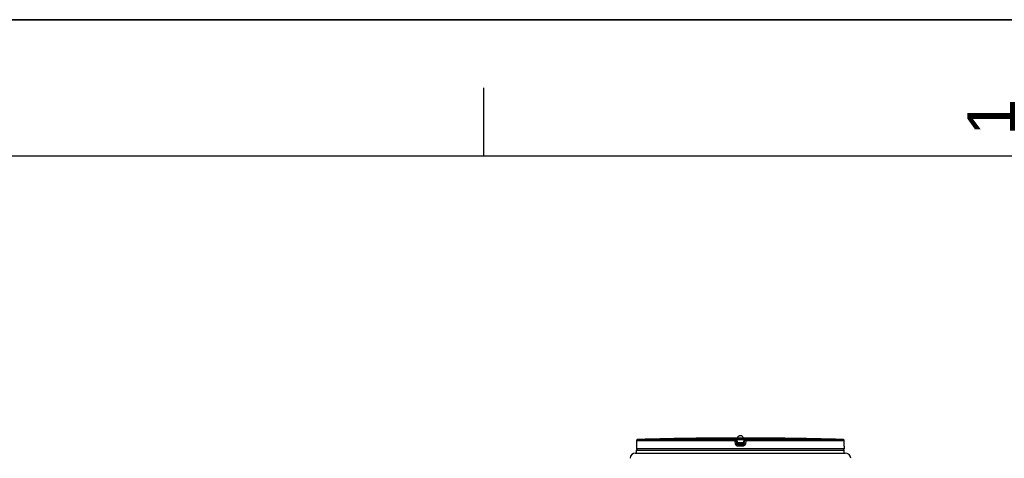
# Model space of a CAD drawing. Header units: millimetres. Extents: x 0 to 297, y 0 to 210.
# Tile 16 of 17: x 189 to 261, y 178 to 210. Entities that reach past the tile are written whole.
import ezdxf

# ---------------------------------------------------------------- set-up
doc = ezdxf.new("R2010")
doc.units = ezdxf.units.MM
doc.header["$LTSCALE"] = 16.335
doc.layers.get('0').update_dxf_attribs({"linetype": 'CONTINUOUS'})
doc.layers.add('AXES_REF', color=7, linetype='CONTINUOUS')
doc.styles.add('TEXTSTYLE_2', font='arial.ttf')

# ---------------------------------------------------------------- blocks, each defined once
blk = doc.blocks.new('MARGEA4_BL0', base_point=(148.514, 105.014))
at = {"color": 7, "linetype": 'Continuous'}
for p, q in [((297.014, 210.014), (0.014, 210.014)), ((222.764, 205.014), (222.764, 200.014)), ((287.014, 200.014), (10.014, 200.014))]:
    blk.add_line(p, q, dxfattribs=at)
at = {"color": 5, "linetype": 'Continuous', "style": 'TEXTSTYLE_2', "oblique": 0.00002}
blk.add_text('1', height=3.5, rotation=90, dxfattribs=at).set_placement((261.639, 201.514))

msp = doc.modelspace()

# ---------------------------------------------------------------- linework, layer by layer
at = {"color": 7, "linetype": 'Continuous'}
for p, q in [((0, 210), (297, 210)), ((238.359, 179.367), (238.307, 179.367)), ((238.443, 179.368), (238.359, 179.367)), ((238.443, 179.368), (238.359, 179.367)), ((238.447, 179.368), (238.442, 179.368)), ((238.447, 179.369), (238.445, 179.368)), ((238.448, 179.369), (238.447, 179.369)), ((238.448, 179.369), (238.447, 179.369)), ((244.656, 179.369), (244.657, 179.369)), ((244.66, 179.368), (244.656, 179.369)), ((244.656, 179.369), (244.656, 179.369)), ((244.661, 179.368), (244.657, 179.368)), ((244.752, 179.367), (244.661, 179.368)), ((244.791, 179.367), (244.752, 179.367)), ((244.796, 179.367), (244.791, 179.367)), ((233.952, 178.788), (233.952, 178.585)), ((233.956, 178.81), (233.955, 178.805)), ((233.957, 178.82), (233.956, 178.817)), ((233.956, 178.817), (233.956, 178.81)), ((233.958, 178.839), (233.957, 178.831)), ((233.957, 178.831), (233.957, 178.825)), ((233.957, 178.825), (233.957, 178.82)), ((233.959, 178.872), (233.958, 178.86)), ((233.958, 178.86), (233.958, 178.849)), ((233.958, 178.849), (233.958, 178.839)), ((233.96, 178.901), (233.959, 178.886)), ((233.959, 178.886), (233.959, 178.872)), ((233.961, 178.964), (233.96, 178.949)), ((233.96, 178.931), (233.96, 178.917)), ((233.96, 178.917), (233.96, 178.901)), ((233.962, 179.189), (233.961, 178.964)), ((241.29, 179.062), (241.263, 179.279)), ((241.29, 179.062), (241.291, 179.055)), ((241.29, 179.062), (241.291, 179.055)), ((241.841, 179.279), (241.813, 179.055)), ((241.813, 179.055), (241.814, 179.062)), ((249.143, 178.958), (249.142, 179.189)), ((249.143, 178.944), (249.143, 178.958)), ((249.144, 178.927), (249.143, 178.944)), ((249.144, 178.911), (249.144, 178.927)), ((249.144, 178.896), (249.144, 178.911)), ((249.145, 178.883), (249.144, 178.896)), ((249.145, 178.87), (249.145, 178.883)), ((249.145, 178.856), (249.145, 178.87)), ((249.146, 178.836), (249.146, 178.845)), ((249.147, 178.83), (249.146, 178.836)), ((249.147, 178.817), (249.147, 178.83)), ((249.148, 178.811), (249.148, 178.813)), ((249.148, 178.809), (249.148, 178.811)), ((249.148, 178.807), (249.148, 178.809)), ((249.148, 178.806), (249.148, 178.807)), ((249.148, 178.805), (249.148, 178.806)), ((249.148, 178.806), (249.148, 178.806)), ((249.148, 178.805), (249.148, 178.805)), ((249.148, 178.805), (249.148, 178.805)), ((249.148, 178.805), (249.148, 178.805)), ((249.152, 178.788), (249.152, 178.585)), ((233.884, 178.285), (249.22, 178.285))]:
    msp.add_line(p, q, dxfattribs=at)
at = {"color": 9, "linetype": 'Continuous'}
for p, q in [((238.448, 179.369), (238.448, 179.369)), ((241.164, 179.288), (241.164, 179.367)), ((241.305, 179.369), (241.305, 179.267)), ((241.799, 179.369), (241.799, 179.267)), ((241.94, 179.367), (241.94, 179.288)), ((244.656, 179.369), (244.656, 179.369)), ((233.954, 178.788), (233.952, 178.788)), ((233.962, 179.188), (233.961, 178.964)), ((233.961, 178.964), (233.961, 178.963)), ((233.961, 178.964), (233.961, 178.963)), ((233.961, 178.964), (233.961, 178.963)), ((233.962, 179.189), (233.962, 179.188)), ((241.158, 179.188), (233.962, 179.188)), ((241.164, 179.288), (234.059, 179.288)), ((241.187, 178.963), (241.158, 179.188)), ((241.263, 179.2), (241.263, 179.279)), ((241.291, 178.975), (241.263, 179.2)), ((241.291, 178.975), (241.291, 179.055)), ((241.33, 179.067), (241.305, 179.267)), ((241.331, 179.055), (241.33, 179.067)), ((241.33, 179.067), (241.774, 179.067)), ((241.716, 178.788), (241.388, 178.788)), ((241.39, 178.966), (241.39, 178.888)), ((241.39, 178.966), (241.714, 178.966)), ((241.714, 178.888), (241.39, 178.888)), ((241.714, 178.888), (241.714, 178.966)), ((241.774, 179.067), (241.773, 179.055)), ((241.799, 179.267), (241.774, 179.067)), ((241.841, 179.2), (241.813, 178.975)), ((241.813, 179.055), (241.813, 178.975)), ((241.841, 179.279), (241.841, 179.2)), ((241.945, 179.188), (241.917, 178.963)), ((249.044, 179.288), (241.94, 179.288)), ((249.142, 179.188), (241.945, 179.188)), ((249.142, 179.188), (249.142, 179.189)), ((249.143, 178.964), (249.142, 179.188)), ((249.143, 178.963), (249.143, 178.964)), ((249.143, 178.963), (249.143, 178.964)), ((249.143, 178.964), (249.143, 178.963)), ((249.152, 178.788), (249.15, 178.788)), ((249.152, 178.585), (233.952, 178.585))]:
    msp.add_line(p, q, dxfattribs=at)
at = {"color": 7, "linetype": 'Continuous'}
for points in [[(233.96, 178.949), (233.96, 178.934), (233.96, 178.931)], [(249.146, 178.845), (249.146, 178.854), (249.145, 178.856)], [(249.148, 178.813), (249.147, 178.817), (249.147, 178.817)]]:
    msp.add_lwpolyline(points, dxfattribs=at)
for centre, radius, start, end in [((241.552, -109.465), 288.85, 90.64358, 91.48637), ((238.449, 179.269), 0.1, 90.75775, 93.48498), ((238.449, 179.269), 0.1, 90.76299, 91.12716), ((241.552, -109.465), 288.85, 89.3842, 90.6158), ((244.655, 179.269), 0.1, 88.87438, 89.23837), ((244.655, 179.269), 0.1, 86.51502, 89.24358), ((241.552, -109.465), 288.85, 88.51363, 89.35642), ((234.052, 178.788), 0.1, 162.64918, 180), ((234.062, 179.188), 0.1, 91.48637, 179.6295), ((249.042, 179.188), 0.1, 0.37122, 88.51363), ((249.052, 178.788), 0.1, 0, 17.35079), ((233.884, 177.885), 0.4, 90, 178.08159), ((234.052, 178.585), 0.1, 180, 270), ((249.052, 178.585), 0.1, 270, 360), ((249.22, 177.885), 0.4, 1.91841, 90)]:
    msp.add_arc(centre, radius, start, end, dxfattribs=at)
at = {"color": 9, "linetype": 'Continuous'}
for centre, radius, start, end in [((234.054, 178.788), 0.1, 170.93178, 179.99378), ((234.054, 178.788), 0.1, 168.2575, 170.92435), ((234.062, 179.188), 0.1, 177.73255, 179.62988), ((234.062, 179.188), 0.1, 179.63002, 179.99999), ((234.062, 179.187), 0.1, 92.09534, 110.77707), ((234.062, 179.188), 0.0997, 91.49028, 92.03169), ((249.042, 179.188), 0.0997, 87.38285, 88.50955), ((249.042, 179.188), 0.1, 70.34186, 87.33517), ((249.042, 179.188), 0.1, 1.13274, 2.26515), ((249.042, 179.188), 0.1, 0.00008, 1.13279), ((249.05, 178.788), 0.1, 9.07565, 11.74249), ((249.05, 178.788), 0.1, 0.00622, 9.06822)]:
    msp.add_arc(centre, radius, start, end, dxfattribs=at)
for points, knots in [([(241.164, 179.367), (241.164, 179.367), (241.165, 179.367), (241.166, 179.367), (241.17, 179.367), (241.177, 179.368), (241.189, 179.368), (241.206, 179.368), (241.227, 179.368), (241.261, 179.368), (241.287, 179.368), (241.305, 179.369)], [0, 0, 0, 0, 0.004974, 0.019519, 0.043549, 0.076829, 0.169703, 0.294416, 0.446034, 0.618659, 1, 1, 1, 1]), ([(241.164, 179.367), (241.187, 179.367), (241.236, 179.349), (241.26, 179.303), (241.263, 179.279)], [0, 0, 0, 0, 0.50001, 1, 1, 1, 1]), ([(241.799, 179.369), (241.817, 179.368), (241.843, 179.368), (241.876, 179.368), (241.898, 179.368), (241.915, 179.368), (241.927, 179.368), (241.934, 179.367), (241.937, 179.367), (241.939, 179.367), (241.94, 179.367), (241.94, 179.367)], [0, 0, 0, 0, 0.381339, 0.553964, 0.705582, 0.830295, 0.92317, 0.95645, 0.980481, 0.995026, 1, 1, 1, 1]), ([(241.94, 179.367), (241.917, 179.367), (241.868, 179.349), (241.844, 179.303), (241.841, 179.279)], [0, 0, 0, 0, 0.50001, 1, 1, 1, 1]), ([(233.956, 178.808), (233.956, 178.805), (233.955, 178.8), (233.955, 178.793), (233.954, 178.79), (233.954, 178.788), (233.954, 178.788)], [0, 0, 0, 0, 0.430011, 0.74165, 0.931623, 1, 1, 1, 1]), ([(233.961, 178.963), (233.961, 178.947), (233.96, 178.895), (233.959, 178.843), (233.956, 178.808)], [0, 0, 0, 0, 0.311134, 1, 1, 1, 1]), ([(234.026, 179.281), (234.009, 179.275), (233.976, 179.25), (233.963, 179.211), (233.962, 179.192)], [0, 0, 0, 0, 0.499824, 1, 1, 1, 1]), ([(241.158, 179.188), (241.158, 179.2), (241.159, 179.224), (241.159, 179.251), (241.161, 179.269), (241.161, 179.279), (241.162, 179.284), (241.163, 179.287), (241.164, 179.288)], [0, 0, 0, 0, 0.375475, 0.695807, 0.820113, 0.91412, 0.97452, 1, 1, 1, 1]), ([(241.158, 179.188), (241.172, 179.19), (241.191, 179.192), (241.215, 179.195), (241.231, 179.197), (241.244, 179.198), (241.253, 179.199), (241.258, 179.2), (241.26, 179.2), (241.262, 179.201), (241.263, 179.2)], [0, 0, 0, 0, 0.377974, 0.55061, 0.702767, 0.828238, 0.921901, 0.955556, 0.979938, 1, 1, 1, 1]), ([(241.164, 179.288), (241.187, 179.288), (241.236, 179.27), (241.26, 179.224), (241.263, 179.2)], [0, 0, 0, 0, 0.500055, 1, 1, 1, 1]), ([(241.291, 178.975), (241.291, 178.976), (241.289, 178.975), (241.286, 178.975), (241.281, 178.974), (241.272, 178.974), (241.259, 178.972), (241.244, 178.97), (241.219, 178.967), (241.2, 178.965), (241.187, 178.963)], [0, 0, 0, 0, 0.020038, 0.044396, 0.078019, 0.171604, 0.296994, 0.449097, 0.621732, 1, 1, 1, 1]), ([(241.388, 178.788), (241.34, 178.788), (241.242, 178.823), (241.193, 178.916), (241.187, 178.963)], [0, 0, 0, 0, 0.500213, 1, 1, 1, 1]), ([(241.263, 179.279), (241.263, 179.28), (241.265, 179.278), (241.267, 179.279), (241.271, 179.277), (241.278, 179.275), (241.29, 179.272), (241.3, 179.269), (241.305, 179.267)], [0, 0, 0, 0, 0.020497, 0.081482, 0.178952, 0.307181, 0.63012, 1, 1, 1, 1]), ([(241.29, 179.062), (241.29, 179.062), (241.292, 179.062), (241.293, 179.063), (241.297, 179.063), (241.304, 179.064), (241.315, 179.066), (241.325, 179.067), (241.33, 179.067)], [0, 0, 0, 0, 0.019574, 0.076687, 0.16921, 0.293598, 0.617816, 1, 1, 1, 1]), ([(241.291, 179.055), (241.291, 179.053), (241.297, 179.053), (241.304, 179.053), (241.317, 179.053), (241.326, 179.054), (241.331, 179.055)], [0, 0, 0, 0, 0.086224, 0.30226, 0.62231, 1, 1, 1, 1]), ([(241.291, 179.055), (241.294, 179.03), (241.319, 178.984), (241.368, 178.966), (241.39, 178.966)], [0, 0, 0, 0, 0.521741, 1, 1, 1, 1]), ([(241.39, 178.888), (241.367, 178.888), (241.318, 178.906), (241.294, 178.952), (241.291, 178.975)], [0, 0, 0, 0, 0.50002, 1, 1, 1, 1]), ([(241.39, 178.966), (241.383, 178.966), (241.368, 178.972), (241.349, 178.991), (241.336, 179.02), (241.332, 179.043), (241.331, 179.055)], [0, 0, 0, 0, 0.181616, 0.400701, 0.675537, 1, 1, 1, 1]), ([(241.39, 178.888), (241.39, 178.887), (241.39, 178.884), (241.389, 178.878), (241.389, 178.869), (241.388, 178.851), (241.388, 178.823), (241.388, 178.8), (241.388, 178.788)], [0, 0, 0, 0, 0.023923, 0.083888, 0.177841, 0.302323, 0.623442, 1, 1, 1, 1]), ([(241.714, 178.966), (241.736, 178.966), (241.785, 178.984), (241.81, 179.03), (241.813, 179.055)], [0, 0, 0, 0, 0.478253, 1, 1, 1, 1]), ([(241.773, 179.055), (241.772, 179.043), (241.768, 179.02), (241.754, 178.991), (241.736, 178.972), (241.721, 178.966), (241.714, 178.966)], [0, 0, 0, 0, 0.324477, 0.599306, 0.818387, 1, 1, 1, 1]), ([(241.813, 178.975), (241.81, 178.952), (241.786, 178.906), (241.737, 178.888), (241.714, 178.888)], [0, 0, 0, 0, 0.499982, 1, 1, 1, 1]), ([(241.714, 178.888), (241.714, 178.887), (241.714, 178.884), (241.715, 178.878), (241.715, 178.869), (241.715, 178.851), (241.716, 178.823), (241.716, 178.8), (241.716, 178.788)], [0, 0, 0, 0, 0.023922, 0.083888, 0.177841, 0.302322, 0.623442, 1, 1, 1, 1]), ([(241.917, 178.963), (241.911, 178.916), (241.862, 178.823), (241.763, 178.788), (241.716, 178.788)], [0, 0, 0, 0, 0.499788, 1, 1, 1, 1]), ([(241.813, 179.055), (241.813, 179.053), (241.807, 179.053), (241.8, 179.053), (241.787, 179.053), (241.778, 179.054), (241.773, 179.055)], [0, 0, 0, 0, 0.086226, 0.302261, 0.622311, 1, 1, 1, 1]), ([(241.814, 179.062), (241.814, 179.062), (241.812, 179.062), (241.811, 179.063), (241.807, 179.063), (241.8, 179.064), (241.788, 179.066), (241.779, 179.067), (241.774, 179.067)], [0, 0, 0, 0, 0.019574, 0.076687, 0.16921, 0.293598, 0.617816, 1, 1, 1, 1]), ([(241.799, 179.267), (241.804, 179.269), (241.814, 179.272), (241.825, 179.275), (241.833, 179.277), (241.837, 179.279), (241.839, 179.278), (241.841, 179.28), (241.841, 179.279)], [0, 0, 0, 0, 0.369878, 0.692817, 0.821046, 0.918517, 0.979503, 1, 1, 1, 1]), ([(241.813, 178.975), (241.813, 178.976), (241.815, 178.975), (241.818, 178.975), (241.823, 178.974), (241.832, 178.974), (241.845, 178.972), (241.86, 178.97), (241.885, 178.967), (241.904, 178.965), (241.917, 178.963)], [0, 0, 0, 0, 0.020038, 0.044396, 0.078019, 0.171604, 0.296994, 0.449097, 0.621732, 1, 1, 1, 1]), ([(241.94, 179.288), (241.917, 179.288), (241.868, 179.27), (241.844, 179.224), (241.841, 179.2)], [0, 0, 0, 0, 0.500055, 1, 1, 1, 1]), ([(241.841, 179.2), (241.841, 179.201), (241.843, 179.2), (241.846, 179.2), (241.851, 179.199), (241.86, 179.198), (241.873, 179.197), (241.889, 179.195), (241.913, 179.192), (241.932, 179.19), (241.945, 179.188)], [0, 0, 0, 0, 0.020062, 0.044444, 0.078099, 0.171762, 0.297233, 0.44939, 0.622026, 1, 1, 1, 1]), ([(241.94, 179.288), (241.941, 179.287), (241.941, 179.284), (241.943, 179.279), (241.943, 179.269), (241.944, 179.251), (241.945, 179.224), (241.945, 179.2), (241.945, 179.188)], [0, 0, 0, 0, 0.02548, 0.08588, 0.179887, 0.304193, 0.624525, 1, 1, 1, 1]), ([(249.142, 179.192), (249.141, 179.211), (249.127, 179.251), (249.094, 179.275), (249.075, 179.282)], [0, 0, 0, 0, 0.500179, 1, 1, 1, 1]), ([(249.148, 178.808), (249.147, 178.817), (249.144, 178.868), (249.143, 178.92), (249.143, 178.963)], [0, 0, 0, 0, 0.173319, 1, 1, 1, 1]), ([(249.15, 178.788), (249.15, 178.788), (249.15, 178.79), (249.149, 178.793), (249.148, 178.8), (249.148, 178.805), (249.148, 178.808)], [0, 0, 0, 0, 0.068377, 0.25835, 0.569989, 1, 1, 1, 1])]:
    msp.add_open_spline(points, degree=3, knots=knots, dxfattribs=at)
for points in [[(241.305, 179.369), (241.469, 179.369), (241.634, 179.369), (241.799, 179.369)], [(241.305, 179.267), (241.47, 179.268), (241.634, 179.268), (241.799, 179.267)]]:
    msp.add_open_spline(points, degree=3, dxfattribs=at)
at = {"color": 7, "linetype": 'Continuous'}
for points, knots in [([(241.352, 179.398), (241.352, 179.421), (241.363, 179.468), (241.424, 179.546), (241.502, 179.573), (241.552, 179.573)], [0, 0, 0, 0, 0.236418, 0.482304, 1, 1, 1, 1]), ([(241.552, 179.573), (241.602, 179.573), (241.68, 179.546), (241.741, 179.468), (241.752, 179.421), (241.752, 179.398)], [0, 0, 0, 0, 0.517696, 0.763582, 1, 1, 1, 1])]:
    msp.add_open_spline(points, degree=3, knots=knots, dxfattribs=at)
at = {"layer": 'AXES_REF', "color": 7, "linetype": 'Continuous'}
for p, q in [((241.352, 179.385), (241.352, 179.398)), ((241.752, 179.385), (241.752, 179.398)), ((233.952, 178.285), (233.952, 178.485)), ((233.952, 178.485), (249.152, 178.485)), ((249.152, 178.285), (249.152, 178.485))]:
    msp.add_line(p, q, dxfattribs=at)

# ---------------------------------------------------------------- block references
at = {"color": 2, "linetype": 'Continuous'}
msp.add_blockref('MARGEA4_BL0', (148.514, 105.014), dxfattribs=at)

doc.saveas('drawing.dxf')
